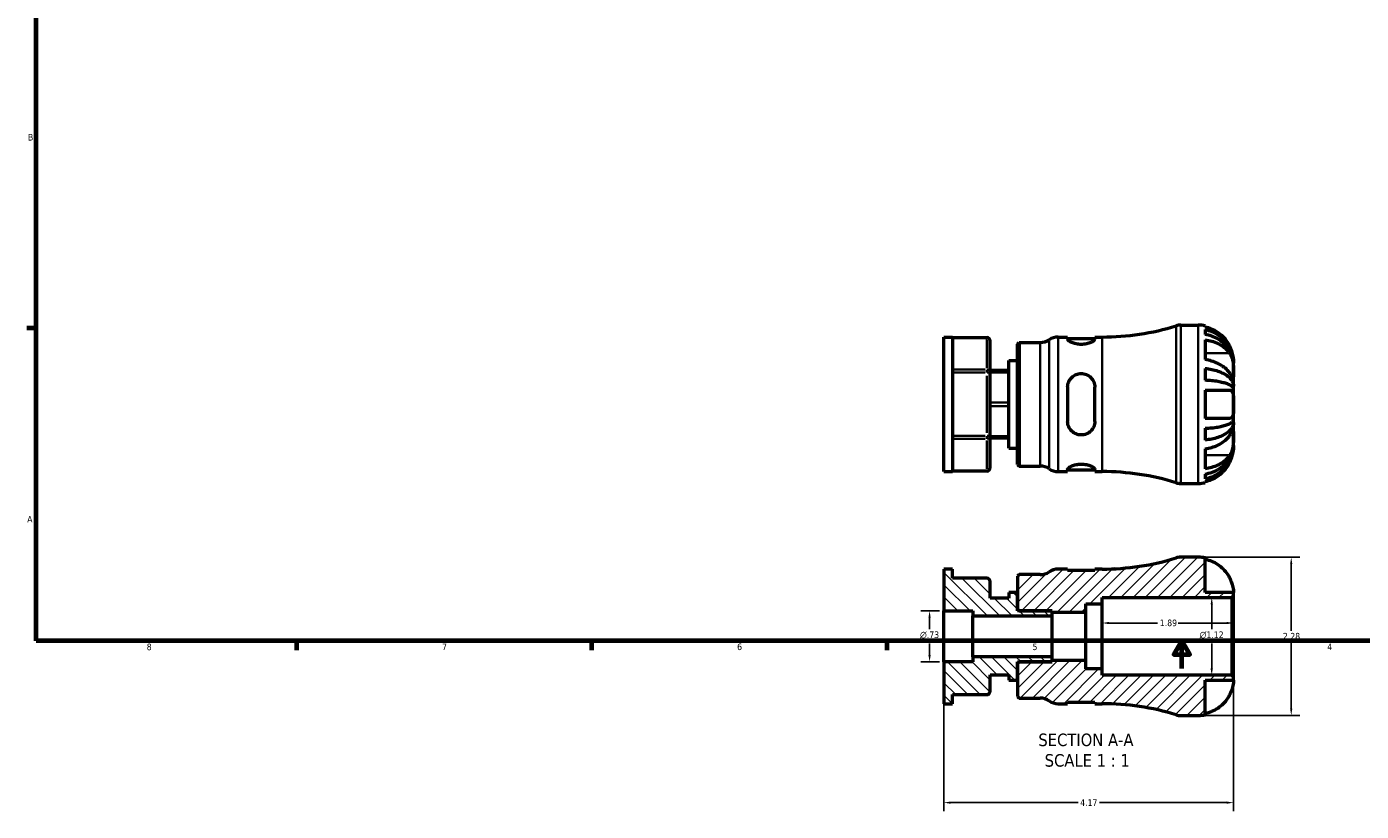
# Model space of a CAD drawing. Header units: inches. Extents: x 0.1 to 38.1, y -1.5 to 21.7.
# Tile 1 of 4: x 0.4 to 19.6, y -1.5 to 9.8. Entities that reach past the tile are written whole.
import ezdxf

# ---------------------------------------------------------------- set-up
doc = ezdxf.new("R2010")
doc.units = ezdxf.units.IN
doc.header["$MEASUREMENT"] = 0
for name, color, linetype, lineweight in [('Border (ANSI)', 7, 'Continuous', 70), ('Dimension (ANSI)', 7, 'Continuous', 25), ('Hatch (ANSI)', 7, 'Continuous', 18), ('Symbol (ANSI)', 7, 'Continuous', 25), ('Visible (ANSI)', 7, 'Continuous', 50), ('Visible Narrow (ANSI)', 7, 'Continuous', 35)]:
    doc.layers.add(name, color=color, linetype=linetype, lineweight=lineweight)
doc.styles.add('Label Text (ANSI)', font='tahoma.ttf')
doc.styles.add('Note Text (ANSI)', font='tahoma.ttf')
doc.dimstyles.new('Default (ANSI)', dxfattribs={"dimtxt": 0.094488, "dimasz": 0.098425, "dimexe": 0.125, "dimexo": 0.0625, "dimgap": 0.031496, "dimtad": 0, "dimtih": 1, "dimtoh": 1, "dimrnd": 1e-08, "dimzin": 4, "dimdsep": 46, "dimtxsty": 'Note Text (ANSI)', "dimcen": 0.09, "dimdle": 0.393701, "dimclrd": 256, "dimclre": 256, "dimclrt": 5, "dimadec": 0, "dimazin": 1, "dimtfac": 1, "dimtofl": 0, "dimtmove": 0, "dimatfit": 3, "dimfxl": 1, "dimtolj": 1, "dimtzin": 4, "dimlwd": -1, "dimlwe": -1, "dimarcsym": 0})

# ---------------------------------------------------------------- blocks, each defined once
blk = doc.blocks.new('Borders Default Border')
at = {"layer": 'Border (ANSI)'}
for p, q in [((0.5, 5.5), (0.366, 5.5)), ((4.25, 1), (4.25, 0.866)), ((8.5, 1), (8.5, 0.866)), ((12.75, 1), (12.75, 0.866))]:
    blk.add_line(p, q, dxfattribs=at)
at = {"layer": 'Border (ANSI)', "flags": 128}
for points in [[(0.5, 1), (0.5, 21), (33.5, 21), (33.5, 1), (0.5, 1)], [(17, 0.6), (17, 1), (16.885, 0.8), (17.115, 0.8), (17, 1)]]:
    blk.add_lwpolyline(points, dxfattribs=at)
at = {"layer": 'Border (ANSI)', "color": 5, "true_color": 0x0000ff, "char_height": 0.0945, "attachment_point": 7, "style": 'Note Text (ANSI)'}
for s, insert in [('B', (0.384, 8.203)), ('A', (0.373, 2.703)), ('8', (2.094, 0.863)), ('7', (6.346, 0.866)), ('6', (10.595, 0.864)), ('5', (14.847, 0.864)), ('4', (19.092, 0.866))]:
    blk.add_mtext(s, dxfattribs=dict(at, insert=insert))
blk = doc.blocks.new('*D7')
at = {"layer": 'Defpoints', "color": 0, "transparency": 16777216}
for p in [(17.234, 2.203), (17.234, -0.077), (18.573, -0.077)]:
    blk.add_point(p, dxfattribs=at)
at = {"layer": 'Dimension (ANSI)', "transparency": 16777216}
for p, q in [((17.297, 2.203), (18.698, 2.203)), ((18.573, 2.105), (18.573, 1.144)), ((18.573, 0.022), (18.573, 0.982)), ((17.297, -0.077), (18.698, -0.077))]:
    blk.add_line(p, q, dxfattribs=at)
for points in [[(18.557, 2.105), (18.589, 2.105), (18.573, 2.203)], [(18.557, 0.022), (18.589, 0.022), (18.573, -0.077)]]:
    blk.add_solid(points, dxfattribs=at)
at = {"layer": 'Dimension (ANSI)', "color": 5, "transparency": 16777216, "insert": (18.453, 1.113), "char_height": 0.0945, "attachment_point": 1, "style": 'Note Text (ANSI)'}
blk.add_mtext('\\A1;2.28', dxfattribs=at)
blk = doc.blocks.new('*D8')
at = {"layer": 'Defpoints', "color": 0, "transparency": 16777216}
for p in [(17.428, 1.623), (17.719, 1.623), (17.719, 0.503)]:
    blk.add_point(p, dxfattribs=at)
at = {"layer": 'Dimension (ANSI)', "transparency": 16777216}
for p, q in [((17.657, 1.623), (17.303, 1.623)), ((17.428, 1.525), (17.428, 1.166)), ((17.428, 0.601), (17.428, 0.961)), ((17.657, 0.503), (17.303, 0.503))]:
    blk.add_line(p, q, dxfattribs=at)
for points in [[(17.412, 1.525), (17.445, 1.525), (17.428, 1.623)], [(17.412, 0.601), (17.445, 0.601), (17.428, 0.503)]]:
    blk.add_solid(points, dxfattribs=at)
at = {"layer": 'Dimension (ANSI)', "color": 5, "transparency": 16777216, "insert": (17.254, 1.134), "char_height": 0.09449, "attachment_point": 1, "style": 'Note Text (ANSI)'}
blk.add_mtext('\\A1;{\\fAIGDT|b0|i0;\\H0.0945;\\ln}\\fTahoma|b0|i0;\\H0.0945;1.12', dxfattribs=at)
blk = doc.blocks.new('*D9')
at = {"layer": 'Defpoints', "color": 0, "transparency": 16777216}
for p in [(13.572, 1.43), (13.366, 0.696), (13.572, 0.696)]:
    blk.add_point(p, dxfattribs=at)
at = {"layer": 'Dimension (ANSI)', "transparency": 16777216}
for p, q in [((13.509, 1.43), (13.241, 1.43)), ((13.366, 1.331), (13.366, 1.166)), ((13.366, 0.795), (13.366, 0.961)), ((13.509, 0.696), (13.241, 0.696))]:
    blk.add_line(p, q, dxfattribs=at)
for points in [[(13.349, 1.331), (13.382, 1.331), (13.366, 1.43)], [(13.349, 0.795), (13.382, 0.795), (13.366, 0.696)]]:
    blk.add_solid(points, dxfattribs=at)
at = {"layer": 'Dimension (ANSI)', "color": 5, "transparency": 16777216, "insert": (13.228, 1.134), "char_height": 0.09449, "attachment_point": 1, "style": 'Note Text (ANSI)'}
blk.add_mtext('\\A1;{\\fAIGDT|b0|i0;\\H0.0945;\\ln}\\fTahoma|b0|i0;\\H0.0945;.73', dxfattribs=at)
blk = doc.blocks.new('*D10')
at = {"layer": 'Defpoints', "color": 0, "transparency": 16777216}
for p in [(13.572, 1.43), (17.742, 0.48), (17.742, -1.331)]:
    blk.add_point(p, dxfattribs=at)
at = {"layer": 'Dimension (ANSI)', "transparency": 16777216}
for p, q in [((13.572, 1.367), (13.572, -1.456)), ((17.742, 0.418), (17.742, -1.456)), ((13.67, -1.331), (15.503, -1.331)), ((17.643, -1.331), (15.811, -1.331))]:
    blk.add_line(p, q, dxfattribs=at)
for points in [[(13.67, -1.314), (13.67, -1.347), (13.572, -1.331)], [(17.643, -1.314), (17.643, -1.347), (17.742, -1.331)]]:
    blk.add_solid(points, dxfattribs=at)
at = {"layer": 'Dimension (ANSI)', "color": 5, "transparency": 16777216, "insert": (15.534, -1.283), "char_height": 0.0945, "attachment_point": 1, "style": 'Note Text (ANSI)'}
blk.add_mtext('\\A1;4.17', dxfattribs=at)
blk = doc.blocks.new('*D11')
at = {"layer": 'Defpoints', "color": 0, "transparency": 16777216}
for p in [(15.852, 1.255), (15.852, 1.063), (17.742, 1.063)]:
    blk.add_point(p, dxfattribs=at)
at = {"layer": 'Dimension (ANSI)', "transparency": 16777216}
for p, q in [((15.95, 1.255), (16.649, 1.255)), ((17.643, 1.255), (16.945, 1.255))]:
    blk.add_line(p, q, dxfattribs=at)
for points in [[(15.95, 1.272), (15.95, 1.239), (15.852, 1.255)], [(17.643, 1.272), (17.643, 1.239), (17.742, 1.255)]]:
    blk.add_solid(points, dxfattribs=at)
at = {"layer": 'Dimension (ANSI)', "color": 5, "transparency": 16777216, "insert": (16.681, 1.305), "char_height": 0.0945, "attachment_point": 1, "style": 'Note Text (ANSI)'}
blk.add_mtext('\\A1;1.89', dxfattribs=at)

msp = doc.modelspace()

# ---------------------------------------------------------------- hatches: boundary and pattern name
at = {"layer": 'Hatch (ANSI)'}
h = msp.add_hatch(dxfattribs=at)
h.set_pattern_fill('ANSI31', color=256, style=0)
edge = h.paths.add_edge_path()
edge.add_ellipse((16.983, 0.151), major_axis=(0.218, -0.067), ratio=1, start_angle=270, end_angle=287.1922)
edge.add_line((16.983, -0.077), (17.234, -0.077))
edge.add_ellipse((17.234, 0.431), major_axis=(0.507, 0), ratio=1, start_angle=270, end_angle=281.537)
edge.add_line((17.336, -0.067), (17.336, 0.431))
edge.add_line((17.336, 0.431), (17.742, 0.431))
edge.add_line((17.742, 0.431), (17.742, 0.48))
edge.add_line((17.742, 0.48), (17.719, 0.503))
edge.add_line((17.719, 0.503), (15.852, 0.503))
edge.add_line((15.852, 0.503), (15.852, 0.596))
edge.add_line((15.852, 0.596), (15.614, 0.596))
edge.add_line((15.614, 0.596), (15.614, 0.715))
edge.add_line((15.614, 0.715), (15.132, 0.715))
edge.add_line((15.132, 0.715), (15.132, 0.696))
edge.add_line((15.132, 0.696), (14.655, 0.696))
edge.add_line((14.655, 0.696), (14.632, 0.674))
edge.add_line((14.632, 0.674), (14.632, 0.431))
edge.add_line((14.632, 0.431), (14.632, 0.196))
edge.add_line((14.632, 0.196), (14.654, 0.174))
edge.add_line((14.654, 0.174), (14.959, 0.174))
edge.add_ellipse((14.959, -0.054), major_axis=(0.228, 0), ratio=1, start_angle=55.5885, end_angle=90, ccw=False)
edge.add_ellipse((15.216, 0.322), major_axis=(0.188, -0.129), ratio=1, start_angle=270, end_angle=304.4115)
edge.add_line((15.216, 0.094), (15.353, 0.094))
edge.add_line((15.353, 0.094), (15.353, 0.117))
edge.add_line((15.353, 0.117), (15.746, 0.117))
edge.add_line((15.746, 0.117), (15.746, 0.094))
edge.add_line((15.746, 0.094), (15.852, 0.094))
edge.add_ellipse((15.852, -3.505), major_axis=(3.599, 0), ratio=1, start_angle=72.8078, end_angle=90, ccw=False)
edge = h.paths.add_edge_path()
edge.add_ellipse((16.983, 1.975), major_axis=(-0.228, 0), ratio=1, start_angle=270, end_angle=287.1922)
edge.add_ellipse((15.852, 5.631), major_axis=(-3.438, -1.064), ratio=1, start_angle=72.8078, end_angle=90, ccw=False)
edge.add_line((15.852, 2.032), (15.746, 2.032))
edge.add_line((15.746, 2.032), (15.746, 2.01))
edge.add_line((15.746, 2.01), (15.353, 2.01))
edge.add_line((15.353, 2.01), (15.353, 2.032))
edge.add_line((15.353, 2.032), (15.216, 2.032))
edge.add_ellipse((15.216, 1.804), major_axis=(-0.228, 0), ratio=1, start_angle=270, end_angle=304.4115)
edge.add_ellipse((14.959, 2.18), major_axis=(-0.188, -0.129), ratio=1, start_angle=55.5885, end_angle=90, ccw=False)
edge.add_line((14.959, 1.952), (14.654, 1.952))
edge.add_line((14.654, 1.952), (14.632, 1.93))
edge.add_line((14.632, 1.93), (14.632, 1.696))
edge.add_line((14.632, 1.696), (14.632, 1.453))
edge.add_line((14.632, 1.453), (14.655, 1.43))
edge.add_line((14.655, 1.43), (15.132, 1.43))
edge.add_line((15.132, 1.43), (15.132, 1.412))
edge.add_line((15.132, 1.412), (15.614, 1.412))
edge.add_line((15.614, 1.412), (15.614, 1.53))
edge.add_line((15.614, 1.53), (15.852, 1.53))
edge.add_line((15.852, 1.53), (15.852, 1.623))
edge.add_line((15.852, 1.623), (17.719, 1.623))
edge.add_line((17.719, 1.623), (17.742, 1.646))
edge.add_line((17.742, 1.646), (17.742, 1.696))
edge.add_line((17.742, 1.696), (17.336, 1.696))
edge.add_line((17.336, 1.696), (17.336, 2.193))
edge.add_ellipse((17.234, 1.696), major_axis=(-0.497, 0.101), ratio=1, start_angle=270, end_angle=281.537)
edge.add_line((17.234, 2.203), (16.983, 2.203))
h = msp.add_hatch(dxfattribs=at)
h.set_pattern_fill('ANSI31', color=256, angle=90, style=0)
edge = h.paths.add_edge_path()
edge.add_line((15.132, 1.43), (14.655, 1.43))
edge.add_line((14.655, 1.43), (14.632, 1.43))
edge.add_line((14.632, 1.43), (14.632, 1.453))
edge.add_line((14.632, 1.453), (14.632, 1.696))
edge.add_line((14.632, 1.696), (14.507, 1.696))
edge.add_line((14.507, 1.696), (14.507, 1.615))
edge.add_line((14.507, 1.615), (14.239, 1.615))
edge.add_line((14.239, 1.615), (14.239, 1.852))
edge.add_ellipse((14.189, 1.852), major_axis=(0, 0.05), ratio=1, start_angle=270, end_angle=360)
edge.add_line((14.189, 1.902), (13.697, 1.902))
edge.add_line((13.697, 1.902), (13.697, 2.032))
edge.add_line((13.697, 2.032), (13.572, 2.032))
edge.add_line((13.572, 2.032), (13.572, 1.43))
edge.add_line((13.572, 1.43), (13.989, 1.43))
edge.add_line((13.989, 1.43), (13.989, 1.357))
edge.add_line((13.989, 1.357), (15.132, 1.357))
edge.add_line((15.132, 1.357), (15.132, 1.412))
edge.add_line((15.132, 1.412), (15.132, 1.43))
edge = h.paths.add_edge_path()
edge.add_line((14.632, 0.696), (14.655, 0.696))
edge.add_line((14.655, 0.696), (15.132, 0.696))
edge.add_line((15.132, 0.696), (15.132, 0.715))
edge.add_line((15.132, 0.715), (15.132, 0.77))
edge.add_line((15.132, 0.77), (13.989, 0.77))
edge.add_line((13.989, 0.77), (13.989, 0.696))
edge.add_line((13.989, 0.696), (13.572, 0.696))
edge.add_line((13.572, 0.696), (13.572, 0.094))
edge.add_line((13.572, 0.094), (13.697, 0.094))
edge.add_line((13.697, 0.094), (13.697, 0.224))
edge.add_line((13.697, 0.224), (14.189, 0.224))
edge.add_ellipse((14.189, 0.274), major_axis=(0.05, 0), ratio=1, start_angle=270, end_angle=360)
edge.add_line((14.239, 0.274), (14.239, 0.511))
edge.add_line((14.239, 0.511), (14.507, 0.511))
edge.add_line((14.507, 0.511), (14.507, 0.431))
edge.add_line((14.507, 0.431), (14.632, 0.431))
edge.add_line((14.632, 0.431), (14.632, 0.674))
edge.add_line((14.632, 0.674), (14.632, 0.696))

# ---------------------------------------------------------------- linework, layer by layer
at = {"layer": 'Visible (ANSI)'}
for p, q in [((16.983, 5.545), (17.234, 5.545)), ((17.336, 5.535), (17.336, 5.517)), ((17.336, 5.481), (17.336, 5.41)), ((13.572, 3.436), (13.572, 5.374)), ((13.572, 5.374), (13.697, 5.374)), ((13.697, 5.374), (13.697, 3.436)), ((13.697, 5.367), (14.189, 5.367)), ((14.239, 4.861), (14.239, 5.317)), ((14.632, 5.273), (14.654, 5.295)), ((14.632, 3.538), (14.632, 5.273)), ((14.654, 5.295), (14.959, 5.295)), ((14.654, 5.295), (14.654, 3.516)), ((15.216, 5.374), (15.353, 5.374)), ((15.353, 5.374), (15.353, 5.342)), ((15.353, 5.352), (15.746, 5.352)), ((15.746, 5.342), (15.746, 5.374)), ((15.746, 5.374), (15.852, 5.374)), ((17.336, 5.335), (17.336, 5.048)), ((14.507, 3.773), (14.507, 5.038)), ((14.507, 5.038), (14.632, 5.038)), ((17.742, 4.998), (17.741, 4.998)), ((17.742, 4.998), (17.742, 5.038)), ((17.742, 4.981), (17.742, 4.998)), ((14.507, 4.89), (14.239, 4.89)), ((14.239, 3.95), (14.239, 4.861)), ((17.336, 4.921), (17.336, 4.751)), ((17.742, 4.853), (17.742, 4.981)), ((17.742, 4.668), (17.742, 4.853)), ((15.353, 4.652), (15.353, 4.159)), ((15.746, 4.159), (15.746, 4.652)), ((17.742, 4.668), (17.714, 4.668)), ((17.742, 4.627), (17.742, 4.668)), ((17.742, 4.405), (17.742, 4.627)), ((17.336, 4.608), (17.336, 4.202)), ((17.336, 4.608), (17.688, 4.608)), ((17.742, 4.184), (17.742, 4.405)), ((17.688, 4.202), (17.336, 4.202)), ((17.336, 4.059), (17.336, 3.89)), ((17.742, 4.143), (17.714, 4.143)), ((17.742, 4.143), (17.742, 4.184)), ((17.742, 3.958), (17.742, 4.143)), ((14.239, 3.494), (14.239, 3.95)), ((14.239, 3.92), (14.507, 3.92)), ((17.742, 3.83), (17.742, 3.958)), ((14.507, 3.773), (14.632, 3.773)), ((17.336, 3.763), (17.336, 3.476)), ((17.742, 3.813), (17.741, 3.813)), ((17.742, 3.813), (17.742, 3.83)), ((17.742, 3.773), (17.742, 3.813)), ((14.632, 3.538), (14.654, 3.516)), ((14.654, 3.516), (14.959, 3.516)), ((15.353, 3.468), (15.353, 3.436)), ((15.746, 3.436), (15.746, 3.468)), ((13.572, 3.436), (13.697, 3.436)), ((14.189, 3.444), (13.697, 3.444)), ((15.216, 3.436), (15.353, 3.436)), ((15.353, 3.459), (15.746, 3.459)), ((15.746, 3.436), (15.852, 3.436)), ((17.336, 3.4), (17.336, 3.33)), ((17.336, 3.294), (17.336, 3.276)), ((16.983, 3.265), (17.234, 3.265)), ((17.234, 2.203), (16.983, 2.203)), ((17.336, 1.696), (17.336, 2.193)), ((13.697, 2.032), (13.572, 2.032)), ((13.572, 2.032), (13.572, 1.43)), ((13.697, 1.902), (13.697, 2.032)), ((14.654, 1.952), (14.632, 1.93)), ((14.632, 1.93), (14.632, 1.453)), ((14.959, 1.952), (14.654, 1.952)), ((15.353, 2.032), (15.216, 2.032)), ((15.353, 2.01), (15.353, 2.032)), ((15.746, 2.01), (15.353, 2.01)), ((15.852, 2.032), (15.746, 2.032)), ((15.746, 2.032), (15.746, 2.01)), ((14.189, 1.902), (13.697, 1.902)), ((14.239, 1.615), (14.239, 1.852)), ((14.507, 1.615), (14.239, 1.615)), ((14.632, 1.696), (14.507, 1.696)), ((14.507, 1.696), (14.507, 1.615)), ((14.632, 1.43), (14.632, 1.696)), ((15.852, 1.53), (15.852, 1.623)), ((15.852, 1.623), (17.719, 1.623)), ((17.742, 1.696), (17.336, 1.696)), ((17.719, 1.623), (17.742, 1.646)), ((17.719, 1.623), (17.719, 0.503)), ((17.742, 1.646), (17.742, 1.696)), ((17.742, 0.48), (17.742, 1.646)), ((13.572, 1.43), (13.989, 1.43)), ((13.572, 0.696), (13.572, 1.43)), ((13.989, 1.43), (13.989, 1.357)), ((13.989, 1.357), (15.132, 1.357)), ((13.989, 0.77), (13.989, 1.357)), ((14.632, 1.453), (14.655, 1.43)), ((15.132, 1.43), (14.632, 1.43)), ((14.655, 1.43), (15.132, 1.43)), ((15.132, 1.43), (15.132, 1.412)), ((15.132, 1.357), (15.132, 1.43)), ((15.132, 1.412), (15.614, 1.412)), ((15.132, 0.77), (15.132, 1.357)), ((15.614, 1.412), (15.614, 1.53)), ((15.614, 1.53), (15.852, 1.53)), ((15.614, 0.715), (15.614, 1.412)), ((15.852, 0.596), (15.852, 1.53)), ((15.132, 0.77), (13.989, 0.77)), ((13.989, 0.77), (13.989, 0.696)), ((15.132, 0.696), (15.132, 0.77)), ((13.989, 0.696), (13.572, 0.696)), ((13.572, 0.696), (13.572, 0.094)), ((14.655, 0.696), (14.632, 0.674)), ((14.632, 0.696), (15.132, 0.696)), ((14.632, 0.431), (14.632, 0.696)), ((14.632, 0.674), (14.632, 0.196)), ((15.132, 0.696), (14.655, 0.696)), ((15.614, 0.715), (15.132, 0.715)), ((15.132, 0.715), (15.132, 0.696)), ((15.614, 0.596), (15.614, 0.715)), ((15.852, 0.596), (15.614, 0.596)), ((15.852, 0.503), (15.852, 0.596)), ((14.239, 0.274), (14.239, 0.511)), ((14.239, 0.511), (14.507, 0.511)), ((14.507, 0.511), (14.507, 0.431)), ((14.507, 0.431), (14.632, 0.431)), ((17.719, 0.503), (15.852, 0.503)), ((17.336, -0.067), (17.336, 0.431)), ((17.336, 0.431), (17.742, 0.431)), ((17.742, 0.48), (17.719, 0.503)), ((17.742, 0.431), (17.742, 0.48)), ((13.697, 0.094), (13.697, 0.224)), ((13.697, 0.224), (14.189, 0.224)), ((14.632, 0.196), (14.654, 0.174)), ((13.572, 0.094), (13.697, 0.094)), ((14.654, 0.174), (14.959, 0.174)), ((15.216, 0.094), (15.353, 0.094)), ((15.353, 0.094), (15.353, 0.117)), ((15.353, 0.117), (15.746, 0.117)), ((15.746, 0.117), (15.746, 0.094)), ((15.746, 0.094), (15.852, 0.094)), ((16.983, -0.077), (17.234, -0.077))]:
    msp.add_line(p, q, dxfattribs=at)
for centre, radius, start, end in [((15.852, 8.973), 3.599, 270, 287.1922), ((16.983, 5.317), 0.228, 90, 107.1922), ((17.234, 5.038), 0.507, 78.463, 90), ((14.189, 5.317), 0.05, 0, 90), ((14.959, 5.523), 0.228, 270, 304.4115), ((15.216, 5.146), 0.228, 90, 124.4115), ((14.189, 3.494), 0.05, 270, 0), ((14.959, 3.288), 0.228, 55.5885, 90), ((15.216, 3.664), 0.228, 235.5885, 270), ((15.852, -0.163), 3.599, 72.8078, 90), ((16.983, 3.493), 0.228, 252.8078, 270), ((17.234, 3.773), 0.507, 270, 281.537), ((15.852, 5.631), 3.599, 270, 287.1922), ((16.983, 1.975), 0.228, 90, 107.1922), ((17.234, 1.696), 0.507, 78.463, 90), ((14.959, 2.18), 0.228, 270, 304.4115), ((15.216, 1.804), 0.228, 90, 124.4115), ((14.189, 1.852), 0.05, 0, 90), ((14.189, 0.274), 0.05, 270, 0), ((14.959, -0.054), 0.228, 55.5885, 90), ((15.216, 0.322), 0.228, 235.5885, 270), ((15.852, -3.505), 3.599, 72.8078, 90), ((16.983, 0.151), 0.228, 252.8078, 270), ((17.234, 0.431), 0.507, 270, 281.537)]:
    msp.add_arc(centre, radius, start, end, dxfattribs=at)
for points, knots in [([(17.688, 5.241), (17.679, 5.261), (17.667, 5.28), (17.636, 5.328), (17.614, 5.355), (17.569, 5.4), (17.543, 5.422), (17.486, 5.46), (17.456, 5.476), (17.399, 5.5), (17.368, 5.51), (17.336, 5.517)], [9.167625, 9.167625, 9.167625, 9.167625, 9.326029, 9.326029, 9.568739, 9.568739, 9.807395, 9.807395, 10.04605, 10.04605, 10.274926, 10.274926, 10.274926, 10.274926]), ([(17.336, 5.481), (17.368, 5.474), (17.4, 5.465), (17.457, 5.442), (17.488, 5.426), (17.545, 5.389), (17.571, 5.368), (17.615, 5.325), (17.637, 5.3), (17.675, 5.245), (17.691, 5.215), (17.715, 5.159), (17.725, 5.127), (17.739, 5.062), (17.742, 5.028), (17.742, 4.998)], [0.244536, 0.244536, 0.244536, 0.244536, 0.476839, 0.476839, 0.71546, 0.71546, 0.954082, 0.954082, 1.193118, 1.193118, 1.432154, 1.432154, 1.672085, 1.672085, 1.912017, 1.912017, 1.912017, 1.912017]), ([(17.742, 4.981), (17.742, 5.008), (17.739, 5.038), (17.725, 5.096), (17.715, 5.124), (17.691, 5.174), (17.675, 5.2), (17.637, 5.249), (17.615, 5.272), (17.571, 5.31), (17.545, 5.329), (17.488, 5.362), (17.457, 5.376), (17.4, 5.396), (17.368, 5.405), (17.336, 5.41)], [5.770115, 5.770115, 5.770115, 5.770115, 6.010046, 6.010046, 6.249978, 6.249978, 6.489014, 6.489014, 6.72805, 6.72805, 6.966671, 6.966671, 7.205293, 7.205293, 7.437596, 7.437596, 7.437596, 7.437596]), ([(15.746, 5.342), (15.746, 5.336), (15.74, 5.328), (15.72, 5.31), (15.704, 5.301), (15.669, 5.287), (15.648, 5.28), (15.6, 5.27), (15.574, 5.267), (15.55, 5.267), (15.525, 5.267), (15.499, 5.27), (15.451, 5.28), (15.43, 5.287), (15.395, 5.301), (15.379, 5.31), (15.359, 5.328), (15.353, 5.336), (15.353, 5.342)], [-0.775692, -0.775692, -0.775692, -0.775692, -0.576347, -0.576347, -0.377001, -0.377001, -0.1885, -0.1885, 0, 0, 0, 0.1885, 0.1885, 0.377001, 0.377001, 0.576347, 0.576347, 0.775692, 0.775692, 0.775692, 0.775692]), ([(17.336, 5.335), (17.368, 5.33), (17.4, 5.323), (17.457, 5.306), (17.488, 5.294), (17.545, 5.267), (17.571, 5.251), (17.615, 5.219), (17.637, 5.2), (17.668, 5.167), (17.679, 5.153), (17.688, 5.14)], [3.751118, 3.751118, 3.751118, 3.751118, 3.983488, 3.983488, 4.223971, 4.223971, 4.464454, 4.464454, 4.705406, 4.705406, 4.858386, 4.858386, 4.858386, 4.858386]), ([(17.742, 5.038), (17.742, 5.038), (17.742, 5.041), (17.742, 5.053), (17.741, 5.063), (17.738, 5.088), (17.736, 5.103), (17.729, 5.131), (17.726, 5.143), (17.718, 5.169), (17.714, 5.181), (17.703, 5.21), (17.696, 5.225), (17.688, 5.241)], [-3.5544165, -3.5544165, -3.5544165, -3.5544165, -3.4038108, -3.4038108, -3.235227, -3.235227, -3.0716282, -3.0716282, -2.9596639, -2.9596639, -2.8516075, -2.8516075, -2.7201449, -2.7201449, -2.7201449, -2.7201449]), ([(17.688, 4.853), (17.679, 4.866), (17.667, 4.88), (17.636, 4.914), (17.614, 4.933), (17.569, 4.965), (17.543, 4.981), (17.486, 5.008), (17.456, 5.019), (17.399, 5.036), (17.368, 5.043), (17.336, 5.048)], [9.167625, 9.167625, 9.167625, 9.167625, 9.326029, 9.326029, 9.568739, 9.568739, 9.807395, 9.807395, 10.04605, 10.04605, 10.274926, 10.274926, 10.274926, 10.274926]), ([(17.688, 5.14), (17.693, 5.132), (17.698, 5.124), (17.708, 5.104), (17.713, 5.093), (17.722, 5.069), (17.725, 5.057), (17.732, 5.027), (17.735, 5.01), (17.74, 4.967), (17.741, 4.942), (17.742, 4.894), (17.742, 4.872), (17.742, 4.853)], [-0.8326524, -0.8326524, -0.8326524, -0.8326524, -0.7408185, -0.7408185, -0.6337784, -0.6337784, -0.5324772, -0.5324772, -0.3986929, -0.3986929, -0.2039294, -0.2039294, 0, 0, 0, 0]), ([(15.353, 4.652), (15.353, 4.677), (15.359, 4.704), (15.379, 4.752), (15.395, 4.775), (15.43, 4.809), (15.451, 4.823), (15.499, 4.843), (15.525, 4.848), (15.574, 4.848), (15.6, 4.843), (15.648, 4.823), (15.669, 4.809), (15.704, 4.775), (15.72, 4.752), (15.74, 4.704), (15.746, 4.677), (15.746, 4.652)], [0.75647, 0.75647, 0.75647, 0.75647, 0.955816, 0.955816, 1.155162, 1.155162, 1.343663, 1.343663, 1.532163, 1.532163, 1.720663, 1.720663, 1.909163, 1.909163, 2.108509, 2.108509, 2.307855, 2.307855, 2.307855, 2.307855]), ([(17.336, 4.921), (17.368, 4.918), (17.4, 4.913), (17.457, 4.901), (17.488, 4.892), (17.545, 4.873), (17.571, 4.862), (17.615, 4.84), (17.637, 4.826), (17.675, 4.797), (17.691, 4.782), (17.715, 4.752), (17.725, 4.736), (17.739, 4.701), (17.742, 4.684), (17.742, 4.668)], [0.244536, 0.244536, 0.244536, 0.244536, 0.476839, 0.476839, 0.71546, 0.71546, 0.954082, 0.954082, 1.193118, 1.193118, 1.432154, 1.432154, 1.672085, 1.672085, 1.912017, 1.912017, 1.912017, 1.912017]), ([(17.742, 4.853), (17.742, 4.836), (17.742, 4.823), (17.741, 4.801), (17.74, 4.795), (17.736, 4.792), (17.733, 4.794), (17.726, 4.801), (17.723, 4.805), (17.715, 4.815), (17.71, 4.821), (17.7, 4.836), (17.694, 4.844), (17.688, 4.853)], [0, 0, 0, 0, 0.1773159, 0.1773159, 0.3798062, 0.3798062, 0.5208597, 0.5208597, 0.623737, 0.623737, 0.7289124, 0.7289124, 0.8338777, 0.8338777, 0.8338777, 0.8338777]), ([(17.742, 4.627), (17.742, 4.634), (17.739, 4.643), (17.725, 4.66), (17.715, 4.668), (17.691, 4.683), (17.675, 4.69), (17.637, 4.705), (17.615, 4.711), (17.571, 4.722), (17.545, 4.728), (17.488, 4.737), (17.457, 4.741), (17.4, 4.747), (17.368, 4.75), (17.336, 4.751)], [5.770115, 5.770115, 5.770115, 5.770115, 6.010046, 6.010046, 6.249978, 6.249978, 6.489014, 6.489014, 6.72805, 6.72805, 6.966671, 6.966671, 7.205293, 7.205293, 7.437596, 7.437596, 7.437596, 7.437596]), ([(17.688, 4.608), (17.693, 4.608), (17.697, 4.608), (17.707, 4.604), (17.712, 4.601), (17.721, 4.592), (17.725, 4.586), (17.732, 4.57), (17.735, 4.559), (17.74, 4.529), (17.741, 4.507), (17.742, 4.459), (17.742, 4.432), (17.742, 4.405)], [-0.8317103, -0.8317103, -0.8317103, -0.8317103, -0.7546812, -0.7546812, -0.6382704, -0.6382704, -0.5328167, -0.5328167, -0.4003581, -0.4003581, -0.2039281, -0.2039281, 0, 0, 0, 0]), ([(17.742, 4.405), (17.742, 4.386), (17.742, 4.366), (17.742, 4.326), (17.741, 4.306), (17.738, 4.27), (17.736, 4.255), (17.729, 4.234), (17.726, 4.227), (17.718, 4.215), (17.714, 4.211), (17.703, 4.204), (17.696, 4.202), (17.688, 4.202)], [-3.5544165, -3.5544165, -3.5544165, -3.5544165, -3.4038108, -3.4038108, -3.235227, -3.235227, -3.0716282, -3.0716282, -2.9596639, -2.9596639, -2.8516075, -2.8516075, -2.7201449, -2.7201449, -2.7201449, -2.7201449]), ([(15.746, 4.159), (15.746, 4.134), (15.74, 4.107), (15.72, 4.058), (15.704, 4.036), (15.669, 4.002), (15.648, 3.987), (15.6, 3.968), (15.574, 3.963), (15.55, 3.963), (15.525, 3.963), (15.499, 3.968), (15.451, 3.987), (15.43, 4.002), (15.395, 4.036), (15.379, 4.058), (15.359, 4.107), (15.353, 4.134), (15.353, 4.159)], [-0.775692, -0.775692, -0.775692, -0.775692, -0.576347, -0.576347, -0.377001, -0.377001, -0.1885, -0.1885, 0, 0, 0, 0.1885, 0.1885, 0.377001, 0.377001, 0.576347, 0.576347, 0.775692, 0.775692, 0.775692, 0.775692]), ([(17.336, 4.059), (17.368, 4.061), (17.4, 4.063), (17.457, 4.069), (17.488, 4.073), (17.545, 4.083), (17.571, 4.088), (17.615, 4.099), (17.637, 4.106), (17.675, 4.12), (17.691, 4.128), (17.715, 4.142), (17.725, 4.151), (17.739, 4.168), (17.742, 4.176), (17.742, 4.184)], [0.244536, 0.244536, 0.244536, 0.244536, 0.476839, 0.476839, 0.71546, 0.71546, 0.954082, 0.954082, 1.193118, 1.193118, 1.432154, 1.432154, 1.672085, 1.672085, 1.912017, 1.912017, 1.912017, 1.912017]), ([(17.742, 4.143), (17.742, 4.127), (17.739, 4.109), (17.725, 4.075), (17.715, 4.058), (17.691, 4.029), (17.675, 4.013), (17.637, 3.985), (17.615, 3.971), (17.571, 3.949), (17.545, 3.937), (17.488, 3.918), (17.457, 3.91), (17.4, 3.898), (17.368, 3.893), (17.336, 3.89)], [5.770115, 5.770115, 5.770115, 5.770115, 6.010046, 6.010046, 6.249978, 6.249978, 6.489014, 6.489014, 6.72805, 6.72805, 6.966671, 6.966671, 7.205293, 7.205293, 7.437596, 7.437596, 7.437596, 7.437596]), ([(17.336, 3.763), (17.368, 3.768), (17.4, 3.775), (17.457, 3.792), (17.488, 3.803), (17.545, 3.831), (17.571, 3.847), (17.615, 3.879), (17.637, 3.898), (17.668, 3.931), (17.679, 3.945), (17.688, 3.958)], [3.751118, 3.751118, 3.751118, 3.751118, 3.983488, 3.983488, 4.223971, 4.223971, 4.464454, 4.464454, 4.705406, 4.705406, 4.858386, 4.858386, 4.858386, 4.858386]), ([(17.688, 3.958), (17.693, 3.966), (17.698, 3.973), (17.708, 3.987), (17.713, 3.994), (17.722, 4.004), (17.725, 4.009), (17.732, 4.016), (17.735, 4.018), (17.74, 4.017), (17.741, 4.012), (17.742, 3.992), (17.742, 3.977), (17.742, 3.958)], [-0.8326524, -0.8326524, -0.8326524, -0.8326524, -0.7408185, -0.7408185, -0.6337784, -0.6337784, -0.5324772, -0.5324772, -0.3986929, -0.3986929, -0.2039294, -0.2039294, 0, 0, 0, 0]), ([(17.742, 3.958), (17.742, 3.942), (17.742, 3.922), (17.741, 3.877), (17.74, 3.852), (17.736, 3.807), (17.733, 3.789), (17.726, 3.758), (17.723, 3.746), (17.715, 3.722), (17.71, 3.71), (17.7, 3.689), (17.694, 3.68), (17.688, 3.671)], [0, 0, 0, 0, 0.1773159, 0.1773159, 0.3798062, 0.3798062, 0.5208597, 0.5208597, 0.623737, 0.623737, 0.7289124, 0.7289124, 0.8338777, 0.8338777, 0.8338777, 0.8338777]), ([(17.336, 3.4), (17.368, 3.406), (17.4, 3.415), (17.457, 3.435), (17.488, 3.449), (17.545, 3.481), (17.571, 3.5), (17.615, 3.539), (17.637, 3.561), (17.675, 3.61), (17.691, 3.637), (17.715, 3.687), (17.725, 3.715), (17.739, 3.773), (17.742, 3.803), (17.742, 3.83)], [0.244536, 0.244536, 0.244536, 0.244536, 0.476839, 0.476839, 0.71546, 0.71546, 0.954082, 0.954082, 1.193118, 1.193118, 1.432154, 1.432154, 1.672085, 1.672085, 1.912017, 1.912017, 1.912017, 1.912017]), ([(17.742, 3.813), (17.742, 3.782), (17.739, 3.749), (17.725, 3.684), (17.715, 3.652), (17.691, 3.596), (17.675, 3.566), (17.637, 3.511), (17.615, 3.485), (17.571, 3.442), (17.545, 3.421), (17.488, 3.384), (17.457, 3.369), (17.4, 3.346), (17.368, 3.336), (17.336, 3.33)], [5.770115, 5.770115, 5.770115, 5.770115, 6.010046, 6.010046, 6.249978, 6.249978, 6.489014, 6.489014, 6.72805, 6.72805, 6.966671, 6.966671, 7.205293, 7.205293, 7.437596, 7.437596, 7.437596, 7.437596]), ([(17.688, 3.671), (17.679, 3.657), (17.667, 3.643), (17.636, 3.609), (17.614, 3.59), (17.569, 3.558), (17.543, 3.543), (17.486, 3.516), (17.456, 3.504), (17.399, 3.488), (17.368, 3.481), (17.336, 3.476)], [9.167625, 9.167625, 9.167625, 9.167625, 9.326029, 9.326029, 9.568739, 9.568739, 9.807395, 9.807395, 10.04605, 10.04605, 10.274926, 10.274926, 10.274926, 10.274926]), ([(17.688, 3.57), (17.693, 3.579), (17.697, 3.588), (17.707, 3.611), (17.712, 3.625), (17.721, 3.651), (17.725, 3.664), (17.732, 3.69), (17.735, 3.703), (17.74, 3.733), (17.741, 3.747), (17.742, 3.767), (17.742, 3.773), (17.742, 3.773)], [-0.8317103, -0.8317103, -0.8317103, -0.8317103, -0.7546812, -0.7546812, -0.6382704, -0.6382704, -0.5328167, -0.5328167, -0.4003581, -0.4003581, -0.2039281, -0.2039281, 0, 0, 0, 0]), ([(15.353, 3.468), (15.353, 3.475), (15.359, 3.483), (15.379, 3.5), (15.395, 3.509), (15.43, 3.524), (15.451, 3.531), (15.499, 3.541), (15.525, 3.543), (15.574, 3.543), (15.6, 3.541), (15.648, 3.531), (15.669, 3.524), (15.704, 3.509), (15.72, 3.5), (15.74, 3.483), (15.746, 3.475), (15.746, 3.468)], [0.75647, 0.75647, 0.75647, 0.75647, 0.955816, 0.955816, 1.155162, 1.155162, 1.343663, 1.343663, 1.532163, 1.532163, 1.720663, 1.720663, 1.909163, 1.909163, 2.108509, 2.108509, 2.307855, 2.307855, 2.307855, 2.307855]), ([(17.336, 3.294), (17.368, 3.301), (17.399, 3.311), (17.456, 3.334), (17.486, 3.35), (17.543, 3.388), (17.569, 3.411), (17.614, 3.455), (17.636, 3.482), (17.667, 3.53), (17.679, 3.55), (17.688, 3.57)], [3.751049, 3.751049, 3.751049, 3.751049, 3.979924, 3.979924, 4.21858, 4.21858, 4.457236, 4.457236, 4.699946, 4.699946, 4.85835, 4.85835, 4.85835, 4.85835]), ([(17.336, 2.174), (17.368, 2.168), (17.399, 2.158), (17.456, 2.134), (17.486, 2.118), (17.543, 2.08), (17.569, 2.058), (17.614, 2.013), (17.636, 1.986), (17.667, 1.938), (17.679, 1.918), (17.688, 1.899)], [3.751049, 3.751049, 3.751049, 3.751049, 3.979924, 3.979924, 4.21858, 4.21858, 4.457236, 4.457236, 4.699946, 4.699946, 4.85835, 4.85835, 4.85835, 4.85835]), ([(17.688, 1.899), (17.689, 1.896), (17.691, 1.893), (17.698, 1.878), (17.703, 1.865), (17.712, 1.843), (17.716, 1.833), (17.722, 1.813), (17.725, 1.803), (17.732, 1.778), (17.735, 1.764), (17.74, 1.735), (17.741, 1.721), (17.742, 1.701), (17.742, 1.696), (17.742, 1.696)], [-0.8308513, -0.8308513, -0.8308513, -0.8308513, -0.8068029, -0.8068029, -0.7032814, -0.7032814, -0.6215589, -0.6215589, -0.5317522, -0.5317522, -0.3943636, -0.3943636, -0.2037142, -0.2037142, 0, 0, 0, 0]), ([(17.742, 0.431), (17.742, 0.431), (17.742, 0.428), (17.742, 0.416), (17.741, 0.406), (17.738, 0.381), (17.736, 0.366), (17.729, 0.337), (17.726, 0.325), (17.718, 0.3), (17.714, 0.287), (17.703, 0.259), (17.696, 0.243), (17.688, 0.228)], [-3.5544165, -3.5544165, -3.5544165, -3.5544165, -3.4038108, -3.4038108, -3.235227, -3.235227, -3.0716282, -3.0716282, -2.9596639, -2.9596639, -2.8516075, -2.8516075, -2.7201449, -2.7201449, -2.7201449, -2.7201449]), ([(17.688, 0.228), (17.679, 0.208), (17.667, 0.188), (17.636, 0.14), (17.614, 0.113), (17.569, 0.068), (17.543, 0.046), (17.486, 0.008), (17.456, -0.008), (17.399, -0.032), (17.368, -0.042), (17.336, -0.048)], [9.167625, 9.167625, 9.167625, 9.167625, 9.326029, 9.326029, 9.568739, 9.568739, 9.807395, 9.807395, 10.04605, 10.04605, 10.274926, 10.274926, 10.274926, 10.274926])]:
    msp.add_open_spline(points, degree=3, knots=knots, dxfattribs=at)
at = {"layer": 'Visible Narrow (ANSI)'}
for p, q in [((16.916, 3.289), (16.916, 5.521)), ((16.983, 5.531), (16.983, 3.279)), ((17.234, 3.279), (17.234, 5.531)), ((13.722, 5.36), (14.164, 5.36)), ((14.189, 5.361), (14.189, 5.367)), ((14.189, 5.337), (14.189, 4.927)), ((14.959, 3.527), (14.959, 5.284)), ((15.087, 3.488), (15.087, 5.323)), ((15.216, 5.362), (15.216, 3.448)), ((15.852, 3.448), (15.852, 5.362)), ((17.67, 5.14), (17.353, 5.14)), ((14.164, 4.904), (13.722, 4.904)), ((13.722, 4.861), (14.164, 4.861)), ((14.189, 4.864), (14.189, 4.903)), ((14.189, 4.815), (14.189, 3.995)), ((14.239, 4.861), (14.193, 4.861)), ((14.252, 4.865), (14.493, 4.865)), ((14.493, 4.43), (14.252, 4.43)), ((14.252, 4.38), (14.493, 4.38)), ((14.164, 3.95), (13.722, 3.95)), ((13.722, 3.906), (14.164, 3.906)), ((14.189, 3.908), (14.189, 3.947)), ((14.189, 3.884), (14.189, 3.474)), ((14.193, 3.95), (14.239, 3.95)), ((14.493, 3.945), (14.252, 3.945)), ((17.67, 3.671), (17.353, 3.671)), ((14.164, 3.451), (13.722, 3.451)), ((14.189, 3.444), (14.189, 3.45))]:
    msp.add_line(p, q, dxfattribs=at)
for centre, start_param, end_param in [((14.189, 5.317), 0.07854, 1.492257), ((14.189, 4.861), 0.07854, 1.492257), ((14.189, 3.95), 4.790929, 6.204645), ((14.189, 3.494), 4.790929, 6.204645)]:
    msp.add_ellipse(centre, major_axis=(0.05, 0), ratio=0.866025, start_param=start_param, end_param=end_param, dxfattribs=at)

# ---------------------------------------------------------------- block references
msp.add_blockref('Borders Default Border', (0, 0))

# ---------------------------------------------------------------- texts
at = {"layer": 'Symbol (ANSI)', "char_height": 0.18, "attachment_point": 7, "style": 'Label Text (ANSI)'}
for s, insert in [('SECTION A-A', (14.932, -0.52)), ('SCALE 1 : 1', (15.023, -0.816))]:
    msp.add_mtext(s, dxfattribs=dict(at, insert=insert))

# ---------------------------------------------------------------- dimensions: what is measured, and where the dimension line sits
at = {"layer": 'Dimension (ANSI)'}
for base, p1, p2, angle, override, picture, middle in [((18.573, -0.077), (17.234, 2.203), (17.234, -0.077), 90, {"dimgap": 0.031496, "dimdec": 2, "dimtol": 0, "dimlim": 0, "dimtp": 0, "dimtm": 0, "dimtdec": 2, "dimatfit": 1}, '*D7', (18.573, 1.063)), ((17.742, -1.331), (13.572, 1.43), (17.742, 0.48), 180, {"dimgap": 0.031496, "dimtih": 0, "dimtoh": 0, "dimdec": 2, "dimtol": 0, "dimlim": 0, "dimtp": 0, "dimtm": 0, "dimtdec": 2, "dimatfit": 1}, '*D10', (15.657, -1.331)), ((15.852, 1.255), (17.742, 1.063), (15.852, 1.063), 180, {"dimgap": 0.031496, "dimtih": 0, "dimtoh": 0, "dimdec": 2, "dimse1": 1, "dimse2": 1, "dimtol": 0, "dimlim": 0, "dimtp": 0, "dimtm": 0, "dimtdec": 2, "dimatfit": 1}, '*D11', (16.797, 1.255))]:
    dim = msp.add_linear_dim(base=base, p1=p1, p2=p2, angle=angle, dimstyle='Default (ANSI)', override=override, dxfattribs=at)
    dim.commit()
    dim.dimension.update_dxf_attribs({"geometry": picture, "text_midpoint": middle, "dimtype": 160})
for base, p1, p2, picture, middle in [((17.428, 1.623), (17.719, 0.503), (17.719, 1.623), '*D8', (17.428, 1.063)), ((13.366, 0.696), (13.572, 1.43), (13.572, 0.696), '*D9', (13.366, 1.063))]:
    dim = msp.add_linear_dim(base=base, p1=p1, p2=p2, angle=90, text='{\\fAIGDT|b0|i0;\\H0.0945;\\ln}\\fTahoma|b0|i0;\\H0.0945;<>', dimstyle='Default (ANSI)', override={"dimgap": 0.031496, "dimdec": 2, "dimtol": 0, "dimlim": 0, "dimtp": 0, "dimtm": 0, "dimtdec": 2, "dimatfit": 1}, dxfattribs=at)
    dim.commit()
    dim.dimension.update_dxf_attribs({"geometry": picture, "text_midpoint": middle, "dimtype": 160})

doc.saveas('drawing.dxf')
